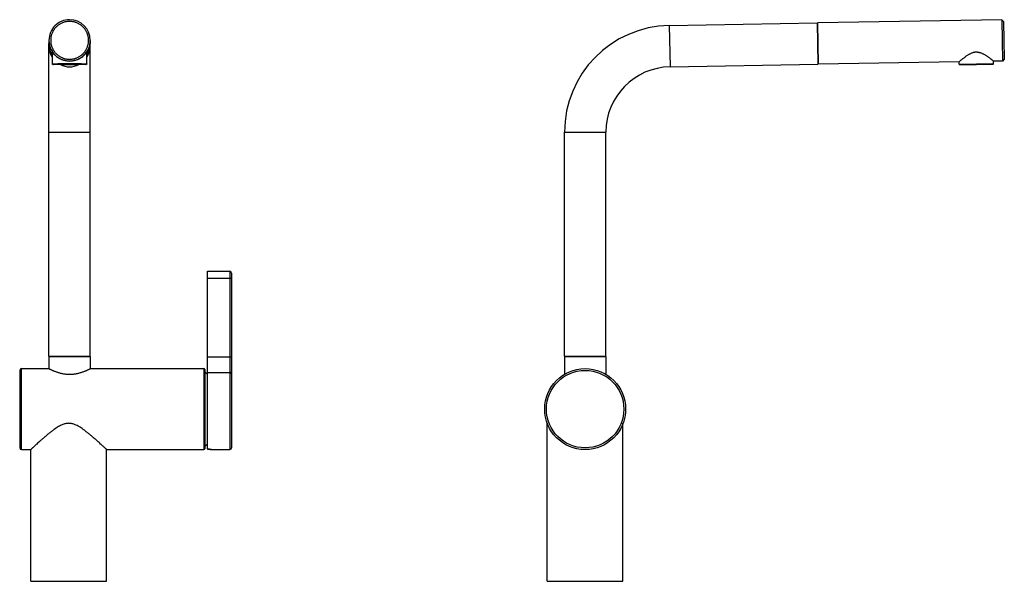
# Model space of a CAD drawing. Header units: millimetres. Extents: x 96 to 746, y 66 to 771.
# Tile 3 of 3: x 174 to 746, y 445 to 771. Entities that reach past the tile are written whole.
import ezdxf

# ---------------------------------------------------------------- set-up
doc = ezdxf.new("R2010")
doc.units = ezdxf.units.MM
doc.header["$LTSCALE"] = 65.395
doc.layers.get('0').update_dxf_attribs({"linetype": 'CONTINUOUS'})

msp = doc.modelspace()

# ---------------------------------------------------------------- linework, layer by layer
at = {"color": 7, "linetype": 'Continuous'}
for p, q in [((551.51, 768.09), (637.38, 769.59)), ((637.38, 769.59), (637.8, 745.59)), ((744.72, 771.46), (637.73, 769.59)), ((638.15, 745.6), (637.73, 769.59)), ((744.72, 771.46), (745.14, 747.46)), ((745.74, 770.48), (744.72, 771.46)), ((745.74, 770.48), (746.12, 748.48)), ((637.84, 763.59), (637.49, 763.59)), ((191.09, 759.46), (191.09, 757.59)), ((191.09, 576.09), (191.09, 757.59)), ((191.09, 757.59), (191.09, 757.59)), ((215.09, 759.46), (215.09, 757.59)), ((215.09, 576.09), (215.09, 757.59)), ((193.09, 745.8), (193.09, 752.56)), ((213.09, 745.8), (213.09, 752.56)), ((638.05, 751.59), (637.7, 751.59)), ((551.93, 744.09), (637.8, 745.59)), ((719.89, 747.02), (638.15, 745.6)), ((719.92, 745.62), (719.89, 747.02)), ((720.22, 745.33), (739.62, 745.67)), ((745.14, 747.46), (739.89, 747.37)), ((739.91, 745.97), (739.89, 747.37)), ((746.12, 748.48), (745.14, 747.46)), ((490.59, 576.09), (490.59, 706.1)), ((514.59, 576.09), (514.59, 706.1)), ((283.19, 625.34), (296.19, 625.34)), ((283.19, 522.03), (283.19, 625.34)), ((297.19, 624.34), (297.19, 522.89)), ((191.09, 576.09), (215.09, 576.09)), ((191.09, 575.84), (191.09, 568.84)), ((191.09, 575.84), (215.09, 575.84)), ((193.54, 576.09), (193.54, 575.84)), ((212.64, 576.09), (212.64, 575.84)), ((215.09, 575.84), (215.09, 568.84)), ((490.59, 576.09), (514.59, 576.09)), ((490.59, 575.84), (490.59, 565.55)), ((490.59, 575.84), (514.59, 575.84)), ((493.04, 576.09), (493.04, 575.84)), ((512.14, 576.09), (512.14, 575.84)), ((514.59, 575.84), (514.59, 565.55)), ((174.09, 567.84), (174.09, 522.84)), ((175.09, 568.84), (191.09, 568.84)), ((215.09, 568.84), (281.09, 568.84)), ((281.59, 568.34), (281.59, 522.34)), ((480.59, 445.34), (480.59, 537.07)), ((524.59, 445.34), (524.59, 537.07)), ((175.09, 521.84), (180.59, 521.84)), ((180.59, 445.34), (180.59, 521.84)), ((224.59, 521.84), (281.09, 521.84)), ((224.59, 445.34), (224.59, 521.84)), ((284.62, 521.98), (284.81, 521.97)), ((284.81, 521.97), (284.99, 521.95)), ((284.99, 521.95), (285.14, 521.94)), ((285.14, 521.94), (285.28, 521.93)), ((285.28, 521.93), (285.4, 521.92)), ((285.4, 521.92), (285.54, 521.9)), ((285.54, 521.9), (285.63, 521.89)), ((285.63, 521.89), (285.64, 521.89)), ((180.59, 445.34), (224.59, 445.34)), ((480.59, 445.34), (524.59, 445.34))]:
    msp.add_line(p, q, dxfattribs=at)
at = {"color": 9, "linetype": 'Continuous'}
for p, q in [((551.51, 768.09), (551.93, 744.09)), ((719.92, 745.62), (739.91, 745.97)), ((191.09, 706.1), (215.09, 706.1)), ((490.59, 706.1), (514.59, 706.1)), ((296.19, 625.34), (296.19, 521.89)), ((283.19, 621.34), (297.19, 621.34)), ((283.19, 575.72), (297.19, 575.72)), ((175.09, 521.84), (175.09, 568.84)), ((281.09, 568.84), (281.09, 521.84)), ((283.19, 566.64), (296.19, 566.64)), ((285.58, 521.9), (285.62, 521.9)), ((285.62, 521.9), (285.69, 521.89))]:
    msp.add_line(p, q, dxfattribs=at)
at = {"color": 7, "linetype": 'Continuous'}
for points in [[(283.19, 522.03), (283.38, 522.02), (283.5, 522.02), (283.62, 522.02), (283.74, 522.02), (283.86, 522.02), (283.97, 522.01), (284.09, 522.01), (284.2, 522), (284.31, 522), (284.41, 521.99), (284.52, 521.99), (284.62, 521.98)], [(285.64, 521.89), (285.66, 521.89), (285.69, 521.89), (296.19, 521.89)]]:
    msp.add_lwpolyline(points, dxfattribs=at)
msp.add_circle((502.59, 545.34), 23.5, dxfattribs=at)
at = {"color": 9, "linetype": 'Continuous'}
msp.add_circle((502.59, 545.34), 22.5, dxfattribs=at)
at = {"color": 7, "linetype": 'Continuous'}
for centre, radius, start, end in [((203.09, 759.46), 12, 89.9948, 179.9953), ((203.09, 759.46), 12, 0.0051, 90.0049), ((552.59, 706.1), 62, 91, 180), ((203.09, 759.46), 12, 180.0048, 270.0051), ((203.09, 757.59), 12, 180.0003, 213.5528), ((203.09, 757.59), 12, 180.0001, 181.248), ((203.09, 757.59), 12, 181.2479, 181.9773), ((203.09, 757.59), 12, 181.9777, 213.5485), ((203.09, 759.46), 12, 269.9948, 359.9953), ((203.1, 757.59), 12, 326.4472, 359.9997), ((203.1, 757.59), 12, 326.4514, 358.0224), ((203.1, 757.59), 12, 358.752, 359.9999), ((203.1, 757.59), 12, 358.0227, 358.7521), ((552.59, 706.1), 38, 91, 180), ((720.22, 745.63), 0.3, 181, 271), ((739.61, 745.97), 0.3, 271, 1), ((296.19, 624.34), 1, 0, 90), ((175.09, 567.84), 1, 90, 180), ((281.09, 568.34), 0.5, 0, 90), ((263.04, 545.34), 28.5, 44.9954, 49.3812), ((175.09, 522.84), 1, 180, 270), ((281.09, 522.34), 0.5, 270, 360), ((263.04, 545.34), 28.5, 310.6188, 315.0046), ((296.19, 522.89), 1, 270, 360)]:
    msp.add_arc(centre, radius, start, end, dxfattribs=at)
at = {"color": 9, "linetype": 'Continuous'}
for centre, radius, start, end in [((203.09, 756.09), 12, 180.0004, 213.5485), ((203.1, 756.09), 12, 326.4513, 359.9997), ((203.09, 756.09), 12, 243.4535, 296.5466), ((283.19, 499.44), 22.59, 83.9213, 89.9786)]:
    msp.add_arc(centre, radius, start, end, dxfattribs=at)
at = {"color": 7, "linetype": 'Continuous'}
for points, knots in [([(203.09, 770.48), (202.83, 770.48), (202.31, 770.46), (201.53, 770.37), (200.75, 770.23), (199.99, 770.04), (199.25, 769.79), (198.52, 769.49), (197.82, 769.14), (197.14, 768.74), (196.5, 768.29), (195.88, 767.8), (195.31, 767.26), (194.77, 766.69), (194.28, 766.08), (193.83, 765.43), (193.43, 764.75), (193.08, 764.05), (192.78, 763.33), (192.53, 762.58), (192.34, 761.82), (192.2, 761.05), (192.11, 760.26), (192.08, 759.48), (192.11, 758.69), (192.2, 757.91), (192.34, 757.14), (192.53, 756.38), (192.78, 755.63), (193.08, 754.91), (193.43, 754.2), (193.83, 753.53), (194.28, 752.88), (194.77, 752.27), (195.31, 751.69), (195.88, 751.16), (196.5, 750.67), (197.14, 750.22), (197.82, 749.82), (198.52, 749.47), (199.25, 749.16), (199.99, 748.92), (200.75, 748.72), (201.53, 748.58), (202.31, 748.5), (202.83, 748.48), (203.09, 748.48)], [0, 0, 0, 0, 0.785096, 1.570584, 2.355354, 3.140964, 3.925855, 4.71119, 5.496613, 6.281421, 7.067043, 7.851836, 8.637227, 9.422526, 10.207359, 10.992926, 11.777628, 12.563054, 13.348204, 14.1331, 14.918612, 15.703261, 16.488724, 17.273732, 18.058738, 18.844201, 19.62885, 20.414361, 21.19926, 21.984408, 22.769835, 23.554536, 24.340102, 25.124937, 25.910234, 26.695627, 27.480419, 28.266041, 29.05085, 29.83627, 30.621606, 31.406496, 32.192104, 32.976873, 33.76236, 34.547455, 34.547455, 34.547455, 34.547455]), ([(203.09, 748.48), (203.36, 748.48), (203.88, 748.5), (204.66, 748.58), (205.43, 748.72), (206.2, 748.92), (206.94, 749.16), (207.67, 749.47), (208.37, 749.82), (209.05, 750.22), (209.69, 750.67), (210.3, 751.16), (210.88, 751.69), (211.41, 752.27), (211.91, 752.88), (212.36, 753.53), (212.76, 754.2), (213.11, 754.91), (213.41, 755.63), (213.66, 756.38), (213.85, 757.14), (213.99, 757.91), (214.08, 758.69), (214.1, 759.48), (214.08, 760.26), (213.99, 761.05), (213.85, 761.82), (213.66, 762.58), (213.41, 763.33), (213.11, 764.05), (212.76, 764.75), (212.36, 765.43), (211.91, 766.08), (211.41, 766.69), (210.88, 767.26), (210.3, 767.8), (209.69, 768.29), (209.05, 768.74), (208.37, 769.14), (207.67, 769.49), (206.94, 769.79), (206.2, 770.04), (205.43, 770.23), (204.66, 770.37), (203.88, 770.46), (203.36, 770.48), (203.09, 770.48)], [0, 0, 0, 0, 0.785096, 1.570584, 2.355354, 3.140964, 3.925855, 4.71119, 5.496613, 6.281421, 7.067043, 7.851836, 8.637227, 9.422526, 10.207359, 10.992926, 11.777628, 12.563054, 13.348204, 14.1331, 14.918612, 15.703261, 16.488724, 17.273732, 18.058738, 18.844201, 19.62885, 20.414361, 21.19926, 21.984408, 22.769835, 23.554536, 24.340102, 25.124937, 25.910234, 26.695627, 27.480419, 28.266041, 29.05085, 29.83627, 30.621606, 31.406496, 32.192104, 32.976873, 33.76236, 34.547455, 34.547455, 34.547455, 34.547455]), ([(203.09, 747.37), (202.89, 747.37), (202.49, 747.38), (201.89, 747.43), (201.29, 747.5), (200.69, 747.6), (200.09, 747.74), (199.49, 747.91), (198.89, 748.11), (198.29, 748.35), (197.7, 748.62), (197.12, 748.92), (196.56, 749.26), (196.02, 749.62), (195.51, 750.01), (195.03, 750.4), (194.61, 750.8), (194.24, 751.17), (193.94, 751.5), (193.69, 751.79), (193.5, 752.03), (193.36, 752.22), (193.25, 752.36), (193.17, 752.48), (193.13, 752.51), (193.1, 752.57), (193.1, 752.56), (193.1, 752.56)], [0, 0, 0, 0, 0.600208, 1.202827, 1.807853, 2.41815, 3.033945, 3.655797, 4.286595, 4.927422, 5.576259, 6.230372, 6.888434, 7.544692, 8.190992, 8.81374, 9.397659, 9.923714, 10.376841, 10.754817, 11.059247, 11.295248, 11.47078, 11.593815, 11.670754, 11.705157, 11.705549, 11.705549, 11.705549, 11.705549]), ([(213.09, 752.56), (213.09, 752.56), (213.09, 752.57), (213.05, 752.51), (213.02, 752.48), (212.94, 752.36), (212.83, 752.22), (212.68, 752.03), (212.49, 751.79), (212.25, 751.5), (211.94, 751.17), (211.58, 750.8), (211.16, 750.4), (210.68, 750.01), (210.17, 749.62), (209.63, 749.26), (209.06, 748.92), (208.48, 748.62), (207.89, 748.35), (207.3, 748.11), (206.7, 747.91), (206.1, 747.74), (205.5, 747.6), (204.9, 747.5), (204.3, 747.43), (203.69, 747.38), (203.29, 747.37), (203.09, 747.37)], [0, 0, 0, 0, 0.000392, 0.034775, 0.111699, 0.234728, 0.410258, 0.646248, 0.950613, 1.328475, 1.781582, 2.30771, 2.891542, 3.514191, 4.160452, 4.816747, 5.474841, 6.129009, 6.77788, 7.418704, 8.049492, 8.67136, 9.287237, 9.897572, 10.502645, 11.105323, 11.70556, 11.70556, 11.70556, 11.70556]), ([(739.89, 747.37), (739.88, 747.38), (739.86, 747.4), (739.8, 747.44), (739.71, 747.51), (739.58, 747.62), (739.41, 747.76), (739.19, 747.92), (738.93, 748.13), (738.63, 748.36), (738.28, 748.63), (737.87, 748.94), (737.41, 749.27), (736.9, 749.64), (736.34, 750.03), (735.74, 750.42), (735.1, 750.82), (734.46, 751.19), (733.82, 751.52), (733.2, 751.81), (732.61, 752.05), (732.05, 752.24), (731.51, 752.38), (731.01, 752.48), (730.52, 752.54), (730.03, 752.57), (729.56, 752.56), (729.08, 752.52), (728.59, 752.44), (728.08, 752.32), (727.56, 752.16), (727, 751.95), (726.42, 751.69), (725.81, 751.38), (725.18, 751.03), (724.55, 750.63), (723.93, 750.22), (723.34, 749.8), (722.8, 749.39), (722.3, 749.01), (721.85, 748.66), (721.46, 748.34), (721.11, 748.06), (720.82, 747.81), (720.57, 747.6), (720.36, 747.42), (720.19, 747.28), (720.06, 747.17), (719.97, 747.09), (719.92, 747.05), (719.9, 747.03), (719.89, 747.02)], [0, 0, 0, 0, 0.023451, 0.09418, 0.212746, 0.380617, 0.599152, 0.869993, 1.196356, 1.581421, 2.026763, 2.533131, 3.102289, 3.732189, 4.417652, 5.146105, 5.900162, 6.65339, 7.378641, 8.064022, 8.702505, 9.292529, 9.839509, 10.352819, 10.844532, 11.323321, 11.796946, 12.275895, 12.767706, 13.281066, 13.828079, 14.418118, 15.056539, 15.741754, 16.467005, 17.220367, 17.974323, 18.702645, 19.388077, 20.018035, 20.587246, 21.093676, 21.539055, 21.924133, 22.250507, 22.521364, 22.739937, 22.907824, 23.026405, 23.097143, 23.120595, 23.120595, 23.120595, 23.120595]), ([(203.09, 745.33), (202.86, 745.33), (202.39, 745.33), (201.68, 745.33), (200.99, 745.33), (200.31, 745.33), (199.64, 745.34), (198.98, 745.34), (198.36, 745.35), (197.75, 745.36), (197.18, 745.36), (196.63, 745.37), (196.12, 745.38), (195.65, 745.39), (195.22, 745.4), (194.86, 745.41), (194.57, 745.42), (194.33, 745.42), (194.14, 745.43), (193.99, 745.44), (193.87, 745.44), (193.77, 745.45), (193.69, 745.45), (193.63, 745.46), (193.57, 745.46), (193.53, 745.47), (193.49, 745.47), (193.46, 745.47), (193.43, 745.48), (193.41, 745.48), (193.39, 745.49), (193.37, 745.49), (193.35, 745.49), (193.33, 745.5), (193.31, 745.5), (193.29, 745.51), (193.26, 745.52), (193.24, 745.54), (193.21, 745.56), (193.18, 745.58), (193.15, 745.61), (193.13, 745.65), (193.11, 745.69), (193.1, 745.74), (193.09, 745.78), (193.09, 745.8)], [0, 0, 0, 0, 0.707756, 1.411756, 2.108268, 2.793598, 3.464112, 4.11626, 4.746589, 5.351768, 5.928605, 6.474065, 6.985294, 7.459616, 7.893716, 8.25982, 8.54894, 8.778759, 8.962656, 9.110664, 9.230401, 9.327728, 9.407202, 9.472403, 9.526176, 9.570805, 9.608144, 9.639704, 9.666782, 9.69046, 9.711741, 9.731462, 9.750628, 9.77006, 9.790628, 9.813806, 9.840952, 9.869923, 9.902874, 9.942875, 9.982246, 10.0263, 10.072887, 10.122216, 10.17821, 10.17821, 10.17821, 10.17821]), ([(213.09, 745.8), (213.09, 745.78), (213.09, 745.74), (213.07, 745.68), (213.05, 745.63), (213.02, 745.59), (212.98, 745.56), (212.94, 745.53), (212.91, 745.52), (212.88, 745.51), (212.86, 745.5), (212.84, 745.49), (212.81, 745.49), (212.79, 745.48), (212.76, 745.48), (212.73, 745.48), (212.7, 745.47), (212.66, 745.47), (212.6, 745.46), (212.54, 745.46), (212.46, 745.45), (212.37, 745.45), (212.25, 745.44), (212.1, 745.43), (211.91, 745.43), (211.68, 745.42), (211.38, 745.41), (211.01, 745.4), (210.59, 745.39), (210.11, 745.38), (209.6, 745.37), (209.06, 745.36), (208.48, 745.36), (207.87, 745.35), (207.24, 745.34), (206.58, 745.34), (205.91, 745.33), (205.22, 745.33), (204.52, 745.33), (203.81, 745.33), (203.33, 745.33), (203.09, 745.33)], [0, 0, 0, 0, 0.058623, 0.114564, 0.172729, 0.224403, 0.277486, 0.318474, 0.354229, 0.38396, 0.409013, 0.43213, 0.454818, 0.478544, 0.504684, 0.534546, 0.569589, 0.611523, 0.662304, 0.724331, 0.800581, 0.894799, 1.011762, 1.157639, 1.340494, 1.571004, 1.863524, 2.235763, 2.670214, 3.144846, 3.657258, 4.204759, 4.784431, 5.393173, 6.027718, 6.684652, 7.360437, 8.051429, 8.7539, 9.46406, 10.178074, 10.178074, 10.178074, 10.178074]), ([(191.09, 568.84), (191.11, 568.83), (191.15, 568.81), (191.26, 568.75), (191.44, 568.66), (191.7, 568.54), (192.03, 568.37), (192.44, 568.18), (192.92, 567.96), (193.49, 567.71), (194.12, 567.44), (194.83, 567.17), (195.59, 566.89), (196.4, 566.62), (197.26, 566.36), (198.13, 566.14), (199.02, 565.94), (199.93, 565.78), (200.83, 565.66), (201.74, 565.58), (202.64, 565.54), (203.55, 565.54), (204.45, 565.58), (205.36, 565.66), (206.26, 565.78), (207.16, 565.94), (208.06, 566.14), (208.93, 566.36), (209.78, 566.62), (210.6, 566.89), (211.36, 567.17), (212.07, 567.44), (212.7, 567.71), (213.27, 567.96), (213.75, 568.18), (214.16, 568.37), (214.49, 568.54), (214.75, 568.66), (214.93, 568.75), (215.03, 568.81), (215.08, 568.83), (215.09, 568.84)], [0, 0, 0, 0, 0.040075, 0.160907, 0.362936, 0.647348, 1.014558, 1.466749, 2.002851, 2.619633, 3.312697, 4.073837, 4.890831, 5.75287, 6.644465, 7.553343, 8.468975, 9.384867, 10.297775, 11.205764, 12.111472, 13.014749, 13.92046, 14.828441, 15.741347, 16.657228, 17.572849, 18.481721, 19.373309, 20.235342, 21.052343, 21.813512, 22.506598, 23.123359, 23.659445, 24.111619, 24.478834, 24.763277, 24.965326, 25.086172, 25.126251, 25.126251, 25.126251, 25.126251]), ([(224.59, 521.84), (224.58, 521.85), (224.53, 521.9), (224.41, 522.01), (224.21, 522.2), (223.92, 522.47), (223.55, 522.81), (223.08, 523.25), (222.52, 523.76), (221.86, 524.38), (221.09, 525.09), (220.2, 525.9), (219.18, 526.81), (218.05, 527.82), (216.78, 528.92), (215.4, 530.11), (213.93, 531.32), (212.45, 532.49), (211.05, 533.53), (209.77, 534.41), (208.58, 535.15), (207.47, 535.76), (206.45, 536.24), (205.5, 536.6), (204.61, 536.85), (203.78, 537), (202.99, 537.08), (202.2, 537.08), (201.41, 537.01), (200.58, 536.85), (199.69, 536.6), (198.74, 536.24), (197.72, 535.76), (196.61, 535.15), (195.42, 534.41), (194.14, 533.53), (192.74, 532.49), (191.26, 531.32), (189.79, 530.11), (188.41, 528.93), (187.14, 527.82), (186, 526.81), (184.99, 525.9), (184.1, 525.09), (183.33, 524.38), (182.66, 523.76), (182.1, 523.25), (181.64, 522.81), (181.27, 522.47), (180.98, 522.2), (180.78, 522.01), (180.66, 521.9), (180.61, 521.85), (180.59, 521.84)], [0, 0, 0, 0, 0.053911, 0.217358, 0.492011, 0.880939, 1.388567, 2.01886, 2.781604, 3.683171, 4.728796, 5.92915, 7.290859, 8.816822, 10.499139, 12.326736, 14.277955, 16.223705, 17.957462, 19.508281, 20.908596, 22.164523, 23.287396, 24.295514, 25.205731, 26.040617, 26.829081, 27.600099, 28.388581, 29.223388, 30.133478, 31.141527, 32.264612, 33.520919, 34.921524, 36.472546, 38.206752, 40.1525, 42.105014, 43.933361, 45.615865, 47.141757, 48.503452, 49.703799, 50.749422, 51.650964, 52.413678, 53.043945, 53.551571, 53.940508, 54.215155, 54.378603, 54.432513, 54.432513, 54.432513, 54.432513])]:
    msp.add_open_spline(points, degree=3, knots=knots, dxfattribs=at)
at = {"color": 9, "linetype": 'Continuous'}
for points, knots in [([(193.1, 745.8), (193.1, 745.8), (193.1, 745.82), (193.18, 745.81), (193.27, 745.84), (193.44, 745.84), (193.65, 745.86), (193.91, 745.87), (194.22, 745.88), (194.57, 745.89), (194.98, 745.9), (195.42, 745.91), (195.91, 745.92), (196.43, 745.93), (196.99, 745.94), (197.59, 745.94), (198.21, 745.95), (198.86, 745.96), (199.53, 745.96), (200.22, 745.96), (200.92, 745.97), (201.64, 745.97), (202.37, 745.97), (202.85, 745.97), (203.09, 745.97)], [0, 0, 0, 0, 0.006431, 0.061245, 0.168343, 0.327649, 0.538442, 0.79965, 1.109905, 1.467568, 1.870742, 2.317282, 2.804811, 3.330732, 3.892242, 4.486348, 5.109882, 5.759519, 6.431796, 7.123126, 7.829823, 8.548117, 9.274177, 10.004131, 10.004131, 10.004131, 10.004131]), ([(203.09, 745.33), (202.86, 745.33), (202.39, 745.33), (201.68, 745.33), (200.99, 745.33), (200.3, 745.33), (199.64, 745.34), (198.98, 745.34), (198.36, 745.35), (197.75, 745.36), (197.18, 745.36), (196.63, 745.37), (196.12, 745.38), (195.65, 745.39), (195.22, 745.4), (194.83, 745.41), (194.48, 745.42), (194.18, 745.43), (193.93, 745.44), (193.73, 745.45), (193.57, 745.46), (193.48, 745.48), (193.4, 745.47), (193.4, 745.52), (193.48, 745.51), (193.57, 745.53), (193.73, 745.54), (193.93, 745.55), (194.18, 745.56), (194.48, 745.58), (194.83, 745.59), (195.22, 745.6), (195.65, 745.61), (196.12, 745.61), (196.63, 745.62), (197.18, 745.63), (197.75, 745.64), (198.36, 745.64), (198.98, 745.65), (199.64, 745.66), (200.3, 745.66), (200.99, 745.66), (201.68, 745.66), (202.39, 745.67), (202.86, 745.67), (203.09, 745.67)], [0, 0, 0, 0, 0.70748, 1.411889, 2.108636, 2.794182, 3.464802, 4.116941, 4.747122, 5.351982, 5.928297, 6.472993, 6.983167, 7.456099, 7.889269, 8.280372, 8.627328, 8.928295, 9.181683, 9.386166, 9.540703, 9.644595, 9.697768, 9.710134, 9.763307, 9.867199, 10.021736, 10.226219, 10.479606, 10.780573, 11.127529, 11.518632, 11.951802, 12.424734, 12.934908, 13.479603, 14.055918, 14.660779, 15.29096, 15.943099, 16.613719, 17.299265, 17.996012, 18.700421, 19.407902, 19.407902, 19.407902, 19.407902]), ([(203.09, 745.97), (203.34, 745.97), (203.82, 745.97), (204.55, 745.97), (205.26, 745.97), (205.97, 745.96), (206.66, 745.96), (207.33, 745.96), (207.98, 745.95), (208.6, 745.94), (209.19, 745.94), (209.76, 745.93), (210.28, 745.92), (210.77, 745.91), (211.21, 745.9), (211.61, 745.89), (211.97, 745.88), (212.28, 745.87), (212.54, 745.86), (212.75, 745.84), (212.92, 745.84), (213.01, 745.81), (213.09, 745.82), (213.09, 745.8), (213.09, 745.8)], [0, 0, 0, 0, 0.729954, 1.456014, 2.174308, 2.881004, 3.572335, 4.244612, 4.894249, 5.517783, 6.111889, 6.673399, 7.19932, 7.686849, 8.133389, 8.536563, 8.894226, 9.204481, 9.465688, 9.676481, 9.835788, 9.942886, 9.9977, 10.004131, 10.004131, 10.004131, 10.004131]), ([(203.09, 745.67), (203.33, 745.67), (203.8, 745.67), (204.5, 745.66), (205.2, 745.66), (205.88, 745.66), (206.55, 745.66), (207.2, 745.65), (207.83, 745.64), (208.44, 745.64), (209.01, 745.63), (209.56, 745.62), (210.06, 745.61), (210.54, 745.61), (210.97, 745.6), (211.36, 745.59), (211.71, 745.58), (212, 745.56), (212.26, 745.55), (212.46, 745.54), (212.62, 745.53), (212.71, 745.51), (212.79, 745.52), (212.79, 745.47), (212.71, 745.48), (212.62, 745.46), (212.46, 745.45), (212.26, 745.44), (212, 745.43), (211.71, 745.42), (211.36, 745.41), (210.97, 745.4), (210.54, 745.39), (210.06, 745.38), (209.56, 745.37), (209.01, 745.36), (208.44, 745.36), (207.83, 745.35), (207.2, 745.34), (206.55, 745.34), (205.88, 745.33), (205.2, 745.33), (204.5, 745.33), (203.8, 745.33), (203.33, 745.33), (203.09, 745.33)], [0, 0, 0, 0, 0.70748, 1.411889, 2.108636, 2.794182, 3.464802, 4.116941, 4.747122, 5.351982, 5.928297, 6.472993, 6.983167, 7.456099, 7.889269, 8.280372, 8.627328, 8.928295, 9.181683, 9.386166, 9.540703, 9.644595, 9.697768, 9.710134, 9.763307, 9.867199, 10.021736, 10.226219, 10.479606, 10.780573, 11.127529, 11.518632, 11.951802, 12.424734, 12.934908, 13.479603, 14.055918, 14.660779, 15.29096, 15.943099, 16.613719, 17.299265, 17.996012, 18.700421, 19.407902, 19.407902, 19.407902, 19.407902]), ([(297.19, 565.73), (297.19, 565.77), (297.19, 565.86), (297.16, 565.99), (297.11, 566.11), (297.04, 566.22), (296.95, 566.33), (296.85, 566.42), (296.74, 566.49), (296.61, 566.56), (296.48, 566.6), (296.34, 566.63), (296.24, 566.64), (296.19, 566.64)], [0, 0, 0, 0, 0.129651, 0.259851, 0.391102, 0.523805, 0.658236, 0.794523, 0.932641, 1.072419, 1.213563, 1.355676, 1.498291, 1.498291, 1.498291, 1.498291])]:
    msp.add_open_spline(points, degree=3, knots=knots, dxfattribs=at)

doc.saveas('drawing.dxf')
